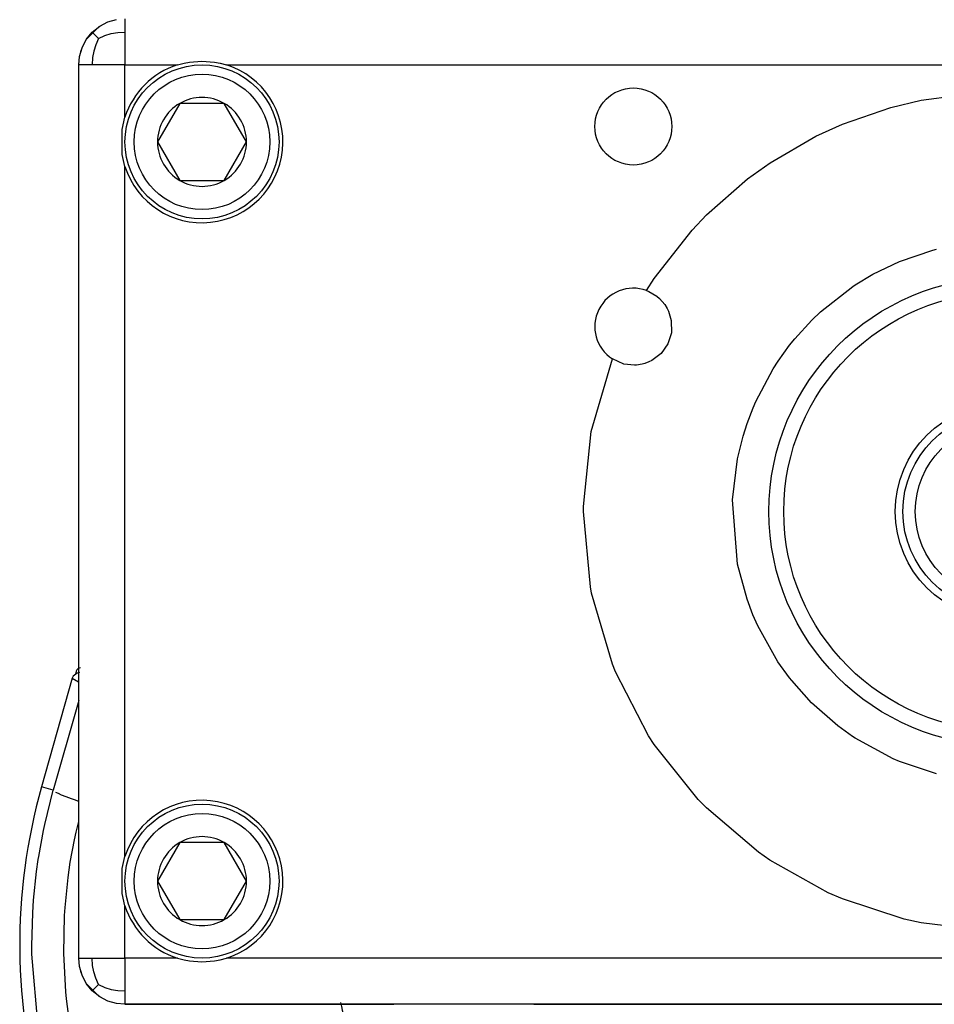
# Model space of a CAD drawing. Header units: millimetres. Extents: x -537 to -403, y 167 to 782.
# Tile 7 of 11: x -537 to -477, y 306 to 370. Entities that reach past the tile are written whole.
import ezdxf

# ---------------------------------------------------------------- set-up
doc = ezdxf.new("R2010")
doc.units = ezdxf.units.MM

# ---------------------------------------------------------------- blocks, each defined once
blk = doc.blocks.new('Seitenteil-links__16', base_point=(-533.328, 167.79))
at = {"color": 7, "linetype": 'Continuous'}
blk.add_line((-533.26, 327.679), (-533.328, 327.533), dxfattribs=at)
blk = doc.blocks.new('Seitenteil-links-kpl__1__17', base_point=(-533.328, 167.79))
blk.add_blockref('Seitenteil-links__16', (-533.328, 167.79))
blk = doc.blocks.new('Abdeckblech_1__24', base_point=(-515.917, 208.237))
at = {"color": 7, "linetype": 'Continuous'}
blk.add_spline([(-515.917, 306.47), (-515.392, 304.564), (-514.659, 302.735)], degree=3, dxfattribs=at)
blk = doc.blocks.new('Seitenteil-rechts__25', base_point=(-536.738, 167.412))
at = {"color": 7, "linetype": 'Continuous'}
for p, q in [((-533.328, 327.533), (-535.317, 320.477)), ((-533.26, 327.679), (-533.328, 327.533)), ((-533.006, 327.871), (-533.26, 327.679)), ((-532.847, 327.897), (-533.006, 327.871))]:
    blk.add_line(p, q, dxfattribs=at)
at = {"color": 1, "linetype": 'Continuous'}
for p, q in [((-533.328, 327.533), (-532.924, 327.309)), ((-532.904, 326.095), (-532.994, 325.777)), ((-532.994, 325.777), (-534.558, 320.263)), ((-534.558, 320.263), (-535.317, 320.477)), ((-535.117, 318.028), (-534.558, 320.263)), ((-534.228, 320.04), (-534.385, 320.118)), ((-534.024, 319.951), (-534.228, 320.04)), ((-533.724, 319.832), (-534.024, 319.951)), ((-533.376, 319.706), (-533.724, 319.832)), ((-533.174, 319.636), (-533.376, 319.706)), ((-532.889, 319.541), (-533.174, 319.636)), ((-535.197, 317.647), (-535.117, 318.028)), ((-533.081, 317.532), (-532.904, 318.235)), ((-535.504, 315.961), (-535.197, 317.647)), ((-533.186, 317.043), (-533.081, 317.532)), ((-533.453, 315.588), (-533.186, 317.043)), ((-535.535, 315.759), (-535.504, 315.961)), ((-535.645, 314.985), (-535.535, 315.759)), ((-533.597, 314.597), (-533.453, 315.588)), ((-535.84, 313.126), (-535.645, 314.985)), ((-533.796, 312.639), (-533.597, 314.597)), ((-535.896, 312.302), (-535.84, 313.126)), ((-535.956, 310.155), (-535.896, 312.302)), ((-533.879, 309.66), (-533.829, 312.13)), ((-533.829, 312.13), (-533.796, 312.639)), ((-535.952, 309.613), (-535.956, 310.155)), ((-535.471, 304.228), (-535.952, 309.613)), ((-533.75, 307.18), (-533.879, 309.66)), ((-533.705, 306.712), (-533.75, 307.18)), ((-533.437, 304.709), (-533.705, 306.712))]:
    blk.add_line(p, q, dxfattribs=at)
at = {"color": 7, "linetype": 'Continuous'}
blk.add_arc((-498.854, 310.198), 37.884, 164.2566, 196.61127, dxfattribs=at)
blk = doc.blocks.new('Seitenteil-rechts-kpl__1__31', base_point=(-536.738, 167.412))
for name, p in [('Seitenteil-rechts__25', (-536.738, 167.412)), ('Abdeckblech_1__24', (-515.917, 208.237))]:
    blk.add_blockref(name, p)
blk = doc.blocks.new('Fuehrung-S120__33', base_point=(-534.982, 293.86))
at = {"color": 7, "linetype": 'Continuous'}
for p, q in [((-533.074, 327.986), (-533.123, 327.809)), ((-530.222, 298.956), (-529.816, 301.274)), ((-526.234, 301.278), (-525.805, 298.861)), ((-534.982, 299.115), (-534.935, 298.914)), ((-534.648, 298.703), (-530.517, 298.708)), ((-530.069, 294.708), (-532.553, 294.705))]:
    blk.add_line(p, q, dxfattribs=at)
for centre, radius, start, end in [((-532.785, 327.905), 0.3, 90.06446, 164.36442), ((-528.025, 300.96), 1.819, 10.06446, 170.06446), ((-534.649, 299.003), 0.3, 197.16471, 270.06446), ((-530.518, 299.008), 0.3, 270.06446, 350.06446), ((-532.552, 294.205), 0.5, 90.06446, 205.06442), ((-530.069, 294.408), 0.3, 45.04742, 90.06446), ((-528.02, 296.46), 2.6, 225.04757, 274.06458)]:
    blk.add_arc(centre, radius, start, end, dxfattribs=at)
blk = doc.blocks.new('Gehaeuse-kpl_-S120__35', base_point=(-536.738, 167.412))
for name, p in [('Seitenteil-rechts-kpl__1__31', (-536.738, 167.412)), ('Seitenteil-links-kpl__1__17', (-533.328, 167.79)), ('Fuehrung-S120__33', (-534.982, 293.86))]:
    blk.add_blockref(name, p)
blk = doc.blocks.new('Gehaeuseinnenteil_S127-04-01-03__36', base_point=(-532.775, 306.361))
at = {"color": 7, "linetype": 'Continuous'}
for p, q in [((-531.012, 370.149), (-530.775, 370.232)), ((-532.398, 369.028), (-531.57, 369.856)), ((-532.775, 368.233), (-532.692, 368.47)), ((-532.692, 308.253), (-532.775, 308.49)), ((-531.571, 306.867), (-532.398, 307.695)), ((-530.776, 306.491), (-531.013, 306.573)), ((-529.904, 306.361), (-512.454, 306.361)), ((-503.354, 306.361), (-454.404, 306.361))]:
    blk.add_line(p, q, dxfattribs=at)
blk = doc.blocks.new('Gehaeuseaußenteil_S127-04-01-04__38', base_point=(-532.904, 306.361))
at = {"color": 7, "linetype": 'Continuous'}
for p, q in [((-531.008, 370.15), (-530.45, 370.311)), ((-532.025, 369.482), (-531.546, 369.872)), ((-531.546, 369.872), (-531.008, 370.15)), ((-532.693, 368.465), (-532.415, 369.003)), ((-532.415, 369.003), (-532.025, 369.482)), ((-532.854, 367.907), (-532.693, 368.465)), ((-532.904, 367.361), (-532.854, 367.907)), ((-532.904, 309.361), (-532.904, 367.361)), ((-526.505, 367.361), (-526.072, 367.479)), ((-526.072, 367.479), (-525.716, 367.548)), ((-525.716, 367.548), (-524.908, 367.611)), ((-524.908, 367.611), (-524.094, 367.548)), ((-524.094, 367.548), (-523.735, 367.479)), ((-523.735, 367.479), (-523.303, 367.361)), ((-530.091, 363.171), (-529.904, 363.962)), ((-530.091, 361.549), (-530.091, 363.171)), ((-529.904, 360.76), (-530.091, 361.549)), ((-496.045, 352.709), (-495.9, 352.65)), ((-495.9, 352.65), (-495.383, 352.346)), ((-495.383, 352.346), (-495.211, 352.2)), ((-495.211, 352.2), (-494.862, 351.803)), ((-494.862, 351.803), (-494.705, 351.551)), ((-494.705, 351.551), (-494.615, 351.367)), ((-494.615, 351.367), (-494.438, 350.772)), ((-494.438, 350.772), (-494.436, 349.961)), ((-494.436, 349.961), (-494.668, 349.243)), ((-494.668, 349.243), (-495.104, 348.626)), ((-495.104, 348.626), (-495.711, 348.164)), ((-497.518, 347.938), (-498.267, 348.265)), ((-496.833, 347.862), (-497.518, 347.938)), ((-496.697, 347.87), (-496.833, 347.862)), ((-496.336, 347.926), (-496.697, 347.87)), ((-496.155, 347.976), (-496.336, 347.926)), ((-495.899, 348.072), (-496.155, 347.976)), ((-495.711, 348.164), (-495.899, 348.072)), ((-530.091, 315.171), (-529.904, 315.962)), ((-530.091, 313.549), (-530.091, 315.171)), ((-529.904, 312.76), (-530.091, 313.549)), ((-532.854, 308.815), (-532.904, 309.361)), ((-532.693, 308.257), (-532.854, 308.815)), ((-526.505, 309.361), (-526.072, 309.243)), ((-526.072, 309.243), (-525.716, 309.174)), ((-525.716, 309.174), (-524.908, 309.111)), ((-524.908, 309.111), (-524.094, 309.174)), ((-524.094, 309.174), (-523.735, 309.243)), ((-523.735, 309.243), (-523.303, 309.361)), ((-532.415, 307.719), (-532.693, 308.257)), ((-532.025, 307.24), (-532.415, 307.719)), ((-531.546, 306.85), (-532.025, 307.24)), ((-531.008, 306.572), (-531.546, 306.85)), ((-530.45, 306.411), (-531.008, 306.572)), ((-529.904, 306.361), (-530.45, 306.411)), ((-430.904, 306.361), (-529.904, 306.361))]:
    blk.add_line(p, q, dxfattribs=at)
at = {"color": 1, "linetype": 'Continuous'}
for p, q in [((-529.904, 370.361), (-529.904, 369.482)), ((-531.627, 369.084), (-532.025, 369.482)), ((-531.627, 369.084), (-531.806, 368.666)), ((-531.627, 369.084), (-531.209, 369.263)), ((-531.209, 369.263), (-530.79, 369.39)), ((-530.79, 369.39), (-530.374, 369.462)), ((-530.374, 369.462), (-529.904, 369.482)), ((-529.904, 369.482), (-529.904, 367.361)), ((-531.806, 368.666), (-531.933, 368.247)), ((-532.005, 367.831), (-532.025, 367.361)), ((-531.933, 368.247), (-532.005, 367.831)), ((-532.025, 367.361), (-532.904, 367.361)), ((-529.904, 367.361), (-532.025, 367.361)), ((-529.904, 367.361), (-526.505, 367.361)), ((-529.904, 363.962), (-529.904, 367.361)), ((-523.303, 367.361), (-437.505, 367.361)), ((-478.214, 365.067), (-475.043, 365.505)), ((-483.323, 363.517), (-480.181, 364.599)), ((-480.181, 364.599), (-478.214, 365.067)), ((-485.058, 362.727), (-483.323, 363.517)), ((-488.03, 361.002), (-485.058, 362.727)), ((-529.904, 315.962), (-529.904, 360.76)), ((-489.489, 359.955), (-488.03, 361.002)), ((-492.156, 357.616), (-489.489, 359.955)), ((-493.095, 356.628), (-492.156, 357.616)), ((-495.543, 353.49), (-493.095, 356.628)), ((-479.627, 354.593), (-477.467, 355.327)), ((-477.467, 355.327), (-477.217, 355.393)), ((-481.355, 353.764), (-479.627, 354.593)), ((-482.514, 353.069), (-481.355, 353.764)), ((-496.045, 352.709), (-495.543, 353.49)), ((-484.762, 351.325), (-482.664, 352.97)), ((-482.664, 352.97), (-482.514, 353.069)), ((-485.326, 350.785), (-484.762, 351.325)), ((-486.427, 349.577), (-485.326, 350.785)), ((-487.512, 348.123), (-486.769, 349.152)), ((-486.769, 349.152), (-486.427, 349.577)), ((-499.632, 343.557), (-498.267, 348.265)), ((-487.836, 347.619), (-487.512, 348.123)), ((-488.958, 345.497), (-487.836, 347.619)), ((-489.136, 345.085), (-488.958, 345.497)), ((-489.521, 344.066), (-489.136, 345.085)), ((-489.781, 343.244), (-489.521, 344.066)), ((-500.13, 338.683), (-499.632, 343.557)), ((-490.136, 341.788), (-489.781, 343.244)), ((-490.457, 339.111), (-490.136, 341.788)), ((-490.136, 334.938), (-490.457, 339.111)), ((-500.132, 338.361), (-500.13, 338.683)), ((-499.69, 333.472), (-500.132, 338.361)), ((-489.522, 332.658), (-490.136, 334.938)), ((-499.61, 333.056), (-499.69, 333.472)), ((-498.266, 328.454), (-499.61, 333.056)), ((-489.138, 331.643), (-489.522, 332.658)), ((-488.832, 330.947), (-489.138, 331.643)), ((-487.516, 328.606), (-488.832, 330.947)), ((-498.063, 327.95), (-498.266, 328.454)), ((-486.768, 327.57), (-487.516, 328.606)), ((-495.91, 323.797), (-498.063, 327.95)), ((-486.623, 327.386), (-486.768, 327.57)), ((-485.332, 325.943), (-486.623, 327.386)), ((-483.634, 324.449), (-485.332, 325.943)), ((-482.67, 323.756), (-483.634, 324.449)), ((-495.549, 323.242), (-495.91, 323.797)), ((-482.514, 323.653), (-482.67, 323.756)), ((-480.034, 322.304), (-482.514, 323.653)), ((-492.705, 319.671), (-495.549, 323.242)), ((-479.632, 322.131), (-480.034, 322.304)), ((-477.218, 321.33), (-479.632, 322.131)), ((-492.165, 319.115), (-492.705, 319.671)), ((-488.769, 316.232), (-492.165, 319.115)), ((-488.039, 315.727), (-488.769, 316.232)), ((-484.251, 313.61), (-488.039, 315.727)), ((-483.332, 313.209), (-484.251, 313.61)), ((-529.904, 309.361), (-529.904, 312.76)), ((-479.324, 311.9), (-483.332, 313.209)), ((-478.224, 311.657), (-479.324, 311.9)), ((-474.154, 311.161), (-478.224, 311.657)), ((-532.904, 309.361), (-532.025, 309.361)), ((-532.005, 308.891), (-532.025, 309.361)), ((-532.025, 309.361), (-529.904, 309.361)), ((-531.933, 308.475), (-532.005, 308.891)), ((-529.904, 309.361), (-529.904, 307.24)), ((-526.505, 309.361), (-529.904, 309.361)), ((-437.505, 309.361), (-523.303, 309.361)), ((-531.806, 308.056), (-531.933, 308.475)), ((-531.627, 307.639), (-532.025, 307.24)), ((-531.627, 307.639), (-531.806, 308.056)), ((-531.627, 307.639), (-531.209, 307.459)), ((-531.209, 307.459), (-530.79, 307.332)), ((-530.79, 307.332), (-530.374, 307.261)), ((-530.374, 307.261), (-529.904, 307.24)), ((-529.904, 307.24), (-529.904, 306.361))]:
    blk.add_line(p, q, dxfattribs=at)
at = {"color": 7, "linetype": 'Continuous'}
for centre, radius in [((-496.904, 363.361), 2.5), ((-472.904, 338.361), 7)]:
    blk.add_circle(centre, radius, dxfattribs=at)
at = {"color": 1, "linetype": 'Continuous'}
for radius in [15.199, 14.233]:
    blk.add_circle((-472.904, 338.361), radius, dxfattribs=at)
at = {"color": 7, "linetype": 'Continuous'}
for centre, radius, start, end in [((-524.904, 362.361), 5.25, 107.75279, 162.24721), ((-524.904, 362.361), 5.25, 197.75279, 72.24721), ((-496.904, 350.361), 2.5, 69.91273, 236.95717), ((-524.904, 314.361), 5.25, 287.75279, 162.24721), ((-524.904, 314.361), 5.25, 197.75279, 252.24721)]:
    blk.add_arc(centre, radius, start, end, dxfattribs=at)
blk = doc.blocks.new('1_Zylinderschraube_DIN_912_-_M8_x_25_-__2_1', base_point=(-479.404, 331.861))
at = {"color": 7, "linetype": 'Continuous'}
for p, q in [((-474.636, 341.361), (-476.368, 338.361)), ((-471.172, 341.361), (-474.636, 341.361)), ((-469.44, 338.361), (-471.172, 341.361)), ((-476.368, 338.361), (-474.636, 335.361)), ((-471.172, 335.361), (-469.44, 338.361)), ((-474.636, 335.361), (-471.172, 335.361))]:
    blk.add_line(p, q, dxfattribs=at)
blk.add_circle((-472.904, 338.361), 6.5, dxfattribs=at)
at = {"color": 1, "linetype": 'Continuous'}
blk.add_circle((-472.904, 338.361), 5.7, dxfattribs=at)
at = {"color": 7, "linetype": 'Continuous'}
for start, end in [(60, 120), (120, 180), (0, 60), (180, 240), (300, 0), (240, 300)]:
    blk.add_arc((-472.904, 338.361), 3.464, start, end, dxfattribs=at)
blk = doc.blocks.new('1_Zylinderschraube_DIN_912_-_M6_x_25_-__2_1', base_point=(-529.904, 309.361))
at = {"color": 7, "linetype": 'Continuous'}
for p, q in [((-526.347, 316.861), (-527.791, 314.361)), ((-523.461, 316.861), (-526.347, 316.861)), ((-522.017, 314.361), (-523.461, 316.861)), ((-527.791, 314.361), (-526.347, 311.861)), ((-523.461, 311.861), (-522.017, 314.361)), ((-526.347, 311.861), (-523.461, 311.861))]:
    blk.add_line(p, q, dxfattribs=at)
blk.add_circle((-524.904, 314.361), 5, dxfattribs=at)
at = {"color": 1, "linetype": 'Continuous'}
blk.add_circle((-524.904, 314.361), 4.4, dxfattribs=at)
at = {"color": 7, "linetype": 'Continuous'}
for start, end in [(60, 120), (120, 180), (0, 60), (180, 240), (300, 0), (240, 300)]:
    blk.add_arc((-524.904, 314.361), 2.887, start, end, dxfattribs=at)
blk = doc.blocks.new('7_Zylinderschraube_DIN_912_-_M6_x_25_-__2_1__71', base_point=(-529.904, 357.361))
at = {"color": 7, "linetype": 'Continuous'}
for p, q in [((-526.347, 364.861), (-527.791, 362.361)), ((-523.461, 364.861), (-526.347, 364.861)), ((-522.017, 362.361), (-523.461, 364.861)), ((-527.791, 362.361), (-526.347, 359.861)), ((-523.461, 359.861), (-522.017, 362.361)), ((-526.347, 359.861), (-523.461, 359.861))]:
    blk.add_line(p, q, dxfattribs=at)
blk.add_circle((-524.904, 362.361), 5, dxfattribs=at)
at = {"color": 1, "linetype": 'Continuous'}
blk.add_circle((-524.904, 362.361), 4.4, dxfattribs=at)
at = {"color": 7, "linetype": 'Continuous'}
for start, end in [(60, 120), (120, 180), (0, 60), (180, 240), (300, 0), (240, 300)]:
    blk.add_arc((-524.904, 362.361), 2.887, start, end, dxfattribs=at)
blk = doc.blocks.new('Haltebügel-P_O_-S120__74', base_point=(-536.584, 255.861))
for name, p in [('Gehaeuseaußenteil_S127-04-01-04__38', (-532.904, 306.361)), ('Gehaeuseinnenteil_S127-04-01-03__36', (-532.775, 306.361)), ('7_Zylinderschraube_DIN_912_-_M6_x_25_-__2_1__71', (-529.904, 357.361)), ('1_Zylinderschraube_DIN_912_-_M8_x_25_-__2_1', (-479.404, 331.861)), ('1_Zylinderschraube_DIN_912_-_M6_x_25_-__2_1', (-529.904, 309.361))]:
    blk.add_blockref(name, p)
blk = doc.blocks.new('S120_1__75', base_point=(-536.738, 167.412))
for name, p in [('Haltebügel-P_O_-S120__74', (-536.584, 255.861)), ('Gehaeuse-kpl_-S120__35', (-536.738, 167.412))]:
    blk.add_blockref(name, p)
blk = doc.blocks.new('SA_Links2', base_point=(-527, 460))
blk.add_blockref('S120_1__75', (-536.738, 167.412))

msp = doc.modelspace()

# ---------------------------------------------------------------- block references
msp.add_blockref('SA_Links2', (-527, 460))

doc.saveas('drawing.dxf')
